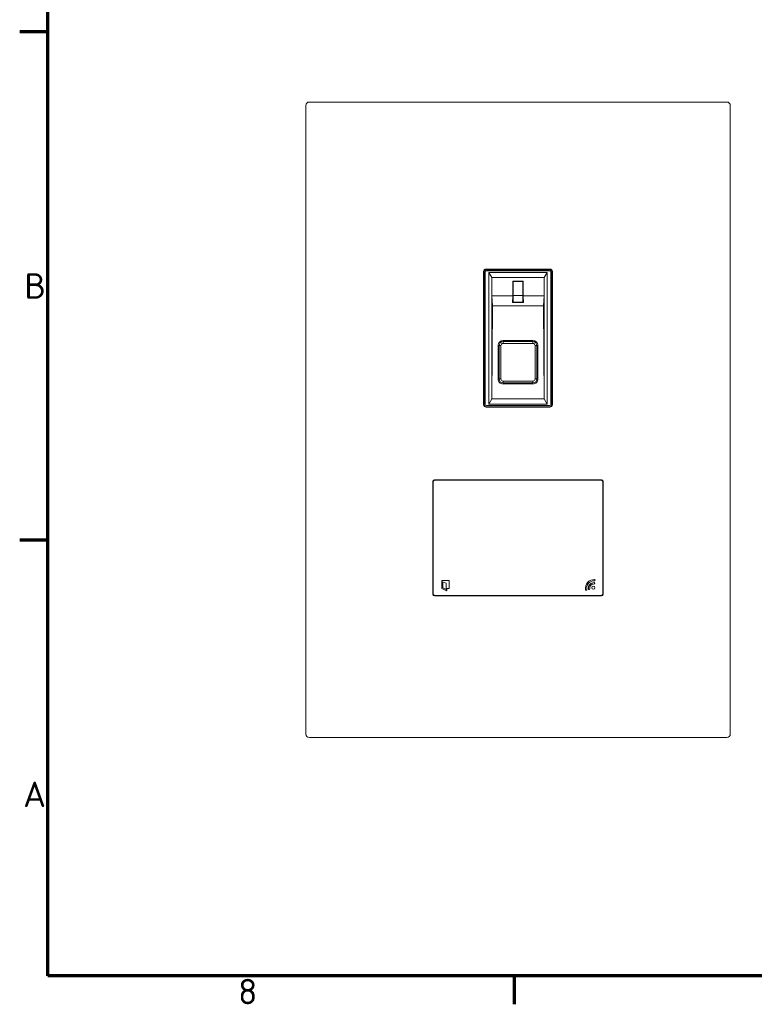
# Model space of a CAD drawing. Header units: millimetres. Extents: x 0 to 1188, y 0 to 840.
# Tile 1 of 15: x 12 to 215, y 12 to 283. Entities that reach past the tile are written whole.
import ezdxf

# ---------------------------------------------------------------- set-up
doc = ezdxf.new("R2010")
doc.units = ezdxf.units.MM
doc.header["$LTSCALE"] = 2
for name, color, linetype, lineweight in [('Rahmen (ISO)', 7, 'Continuous', 70), ('Sichtbar (ISO)', 7, 'Continuous', 50), ('Sichtbar schmal (ISO)', 7, 'Continuous', 35)]:
    doc.layers.add(name, color=color, linetype=linetype, lineweight=lineweight)
doc.styles.add('Notiztext (DIN)', font='isocpeur.ttf')

# ---------------------------------------------------------------- blocks, each defined once
blk = doc.blocks.new('Ränder Vorgaberahmen')
at = {"layer": 'Rahmen (ISO)'}
for p, q in [((10, 140), (6.1, 140)), ((10, 70), (6.1, 70)), ((74.25, 10), (74.25, 6.1))]:
    blk.add_line(p, q, dxfattribs=at)
at = {"layer": 'Rahmen (ISO)', "flags": 128}
blk.add_lwpolyline([(10, 10), (10, 410), (584, 410), (584, 10), (10, 10)], dxfattribs=at)
at = {"layer": 'Rahmen (ISO)', "char_height": 3.5, "attachment_point": 7, "style": 'Notiztext (DIN)'}
for s, insert in [('B', (6.75, 103.25)), ('A', (6.58, 33.25)), ('8', (36.2, 6.1))]:
    blk.add_mtext(s, dxfattribs=dict(at, insert=insert))

msp = doc.modelspace()

# ---------------------------------------------------------------- linework, layer by layer
at = {"layer": 'Sichtbar (ISO)', "lineweight": 18}
for p, q in [((207.0201, 260.6522), (92.0201, 260.6522)), ((91.0201, 259.6522), (91.0201, 86.6522)), ((208.0201, 86.6522), (208.0201, 259.6522)), ((92.0201, 85.6522), (207.0201, 85.6522))]:
    msp.add_line(p, q, dxfattribs=at)
at = {"layer": 'Sichtbar (ISO)', "lineweight": 5}
for p, q in [((140.7223, 214.6522), (158.3223, 214.6522)), ((140.0223, 177.3522), (140.0223, 213.9522)), ((141.4832, 213.7303), (141.4832, 177.474)), ((142.3223, 212.3022), (141.4832, 213.7303)), ((157.5614, 213.7303), (141.4832, 213.7303)), ((142.3223, 207.3022), (142.3223, 212.3022)), ((142.3223, 212.3022), (156.7223, 212.3022)), ((157.5614, 213.7303), (156.7223, 212.3022)), ((156.7223, 212.3022), (156.7223, 207.3022)), ((157.5614, 177.474), (157.5614, 213.7303)), ((159.0223, 213.9522), (159.0223, 177.3522)), ((148.0723, 211.3522), (150.9723, 211.3522)), ((148.0723, 207.3022), (148.0723, 211.3522)), ((148.2183, 211.2422), (150.8263, 211.2422)), ((148.2183, 207.3635), (148.2183, 211.2422)), ((150.8263, 211.2422), (150.8263, 207.3635)), ((150.9723, 211.3522), (150.9723, 207.3022)), ((142.3223, 178.9694), (142.3223, 207.3022)), ((148.0723, 207.3022), (142.3223, 207.3022)), ((142.5234, 204.5635), (142.3224, 207.3022)), ((148.0452, 205.4522), (148.0723, 207.3022)), ((148.1921, 205.5777), (148.2183, 207.3635)), ((148.2183, 207.3635), (150.8263, 207.3635)), ((150.8263, 207.3635), (150.8525, 205.5777)), ((156.7223, 207.3022), (150.9723, 207.3022)), ((150.9723, 207.3022), (150.9994, 205.4522)), ((156.7222, 207.3022), (156.5212, 204.5635)), ((156.7223, 207.3022), (156.7223, 178.9694)), ((142.3223, 178.9694), (142.5234, 204.5635)), ((142.5234, 204.5635), (156.5212, 204.5635)), ((150.9994, 205.4522), (148.0452, 205.4522)), ((148.1921, 205.5777), (150.8525, 205.5777)), ((156.5212, 204.5635), (156.7223, 178.9694)), ((144.0223, 184.4058), (144.0223, 193.5689)), ((144.3074, 193.5762), (144.3074, 184.4131)), ((144.8074, 193.5664), (144.8074, 184.4033)), ((153.6074, 194.6718), (145.4074, 194.6718)), ((153.6074, 194.164), (145.4074, 194.164)), ((145.4223, 194.9633), (153.6223, 194.9633)), ((154.2074, 184.4033), (154.2074, 193.5664)), ((154.7074, 184.4131), (154.7074, 193.5762)), ((155.0223, 193.5689), (155.0223, 184.4058)), ((145.4074, 183.8057), (153.6074, 183.8057)), ((145.4074, 183.3175), (153.6074, 183.3175)), ((153.6223, 183.0114), (145.4223, 183.0114)), ((142.3165, 178.8923), (142.3223, 178.9694)), ((156.7281, 178.8923), (156.7223, 178.9694)), ((158.3223, 176.6522), (140.7223, 176.6522)), ((142.3165, 178.8923), (141.4832, 177.474)), ((141.4832, 177.474), (157.5614, 177.474)), ((156.7281, 178.8923), (142.3165, 178.8923)), ((157.5614, 177.474), (156.7281, 178.8923)), ((126.0223, 125.1522), (126.0223, 156.1522)), ((126.1723, 156.0022), (126.1723, 125.3022)), ((126.5223, 156.6522), (172.5223, 156.6522)), ((172.3723, 156.5022), (126.6723, 156.5022)), ((172.8723, 125.3022), (172.8723, 156.0022)), ((173.0223, 156.1522), (173.0223, 125.1522)), ((128.5448, 128.8548), (128.5448, 126.6948)), ((130.5848, 128.8548), (128.5448, 128.8548)), ((128.8135, 126.9093), (128.8135, 128.528)), ((128.8135, 128.528), (129.6861, 128.1419)), ((129.6861, 128.1419), (129.6861, 126.4612)), ((130.5848, 126.6948), (130.5848, 128.8548)), ((126.6723, 124.8022), (172.3723, 124.8022)), ((128.5448, 126.6948), (129.7743, 126.0539)), ((129.6861, 126.4612), (128.8135, 126.9093)), ((129.9498, 126.1603), (129.9498, 126.6948)), ((129.9498, 126.6948), (130.5848, 126.6948)), ((172.5223, 124.6522), (126.5223, 124.6522))]:
    msp.add_line(p, q, dxfattribs=at)
msp.add_circle((170.261, 126.9093), 0.42, dxfattribs=at)
at = {"layer": 'Sichtbar (ISO)', "lineweight": 18}
for centre, start, end in [((92.0201, 259.6522), 90, 180), ((207.0201, 259.6522), 0, 90), ((92.0201, 86.6522), 180, 270), ((207.0201, 86.6522), 270, 0)]:
    msp.add_arc(centre, 1, start, end, dxfattribs=at)
at = {"layer": 'Sichtbar (ISO)', "lineweight": 5}
for centre, radius, start, end in [((140.7223, 213.9522), 0.7, 90, 180), ((158.3223, 213.9522), 0.7, 0, 90), ((140.7223, 177.3522), 0.7, 180, 270), ((158.3223, 177.3522), 0.7, 270, 0), ((126.5223, 156.1522), 0.5, 90, 180), ((126.6723, 156.0022), 0.5, 90, 180), ((172.3723, 156.0022), 0.5, 0, 90), ((172.5223, 156.1522), 0.5, 0, 90), ((170.4343, 126.8209), 2.3397, 86.104557, 191.412181), ((170.4343, 126.8209), 1.9797, 86.104557, 191.412181), ((170.4004, 126.8118), 1.4981, 85.627226, 190.690281), ((170.4004, 126.8118), 1.1381, 85.627226, 190.690281), ((170.5009, 128.1261), 0.18, 265.627226, 85.627226), ((170.5811, 128.9757), 0.18, 266.104557, 86.104555), ((126.5223, 125.1522), 0.5, 180, 270), ((126.6723, 125.3022), 0.5, 180, 270), ((129.8298, 126.1603), 0.12, 242.465888, 0), ((168.3173, 126.3936), 0.18, 191.412181, 11.412181), ((169.1052, 126.5673), 0.18, 190.690281, 10.690281), ((172.3723, 125.3022), 0.5, 270, 0), ((172.5223, 125.1522), 0.5, 270, 0)]:
    msp.add_arc(centre, radius, start, end, dxfattribs=at)
for centre, major_axis, start_param, end_param in [((145.4223, 193.5689), (-1.4, 0), 4.71238898, 6.28318531), ((145.4074, 193.5762), (-1.1, 0), 4.71238898, 6.2831853), ((145.4074, 193.5664), (-0.6, 0), 4.71238898, 6.28318531), ((153.6074, 193.5762), (1.1, 0), 0, 1.57079632), ((153.6074, 193.5664), (0.6, 0), 0, 1.57079632), ((153.6223, 193.5689), (1.4, 0), 0, 1.57079633), ((145.4223, 184.4058), (-1.4, 0), 0, 1.57079633), ((145.4074, 184.4131), (-1.1, 0), 0, 1.57079632), ((145.4074, 184.4033), (-0.6, 0), 0, 1.57079632), ((153.6074, 184.4131), (1.1, 0), 4.71238898, 6.2831853), ((153.6074, 184.4033), (0.6, 0), 4.71238898, 6.2831853), ((153.6223, 184.4058), (1.4, 0), 4.71238898, 6.28318531)]:
    msp.add_ellipse(centre, major_axis=major_axis, ratio=0.9959904, start_param=start_param, end_param=end_param, dxfattribs=at)
at = {"layer": 'Sichtbar schmal (ISO)', "lineweight": 5}
for p, q in [((158.2223, 214.4602), (140.8223, 214.4602)), ((140.1643, 213.8022), (140.1643, 177.4022)), ((140.4642, 177.4022), (140.4642, 213.8022)), ((140.8223, 214.1603), (158.2223, 214.1603)), ((158.5804, 213.8022), (158.5804, 177.4022)), ((158.8803, 177.4022), (158.8803, 213.8022)), ((144.8074, 193.5664), (144.3074, 193.5762)), ((145.4074, 194.6718), (145.4074, 194.164)), ((153.6074, 194.164), (153.6074, 194.6718)), ((154.7074, 193.5762), (154.2074, 193.5664)), ((144.3074, 184.4131), (144.8074, 184.4033)), ((154.2074, 184.4033), (154.7074, 184.4131)), ((145.4074, 183.8057), (145.4074, 183.3175)), ((153.6074, 183.3175), (153.6074, 183.8057)), ((158.2223, 177.0441), (140.8223, 177.0441)), ((140.8223, 176.7442), (158.2223, 176.7442))]:
    msp.add_line(p, q, dxfattribs=at)
for centre, radius, start, end in [((140.8223, 213.8022), 0.658, 90, 180), ((158.2223, 213.8022), 0.658, 0, 90), ((140.8223, 213.8022), 0.3581, 90, 180), ((158.2223, 213.8022), 0.3581, 0, 90), ((140.8223, 177.4022), 0.658, 180, 270), ((140.8223, 177.4022), 0.3581, 180, 270), ((158.2223, 177.4022), 0.658, 270, 0), ((158.2223, 177.4022), 0.3581, 270, 0)]:
    msp.add_arc(centre, radius, start, end, dxfattribs=at)

# ---------------------------------------------------------------- block references
at = {"xscale": 2, "yscale": 2, "zscale": 2}
msp.add_blockref('Ränder Vorgaberahmen', (0, 0), dxfattribs=at)

doc.saveas('drawing.dxf')
